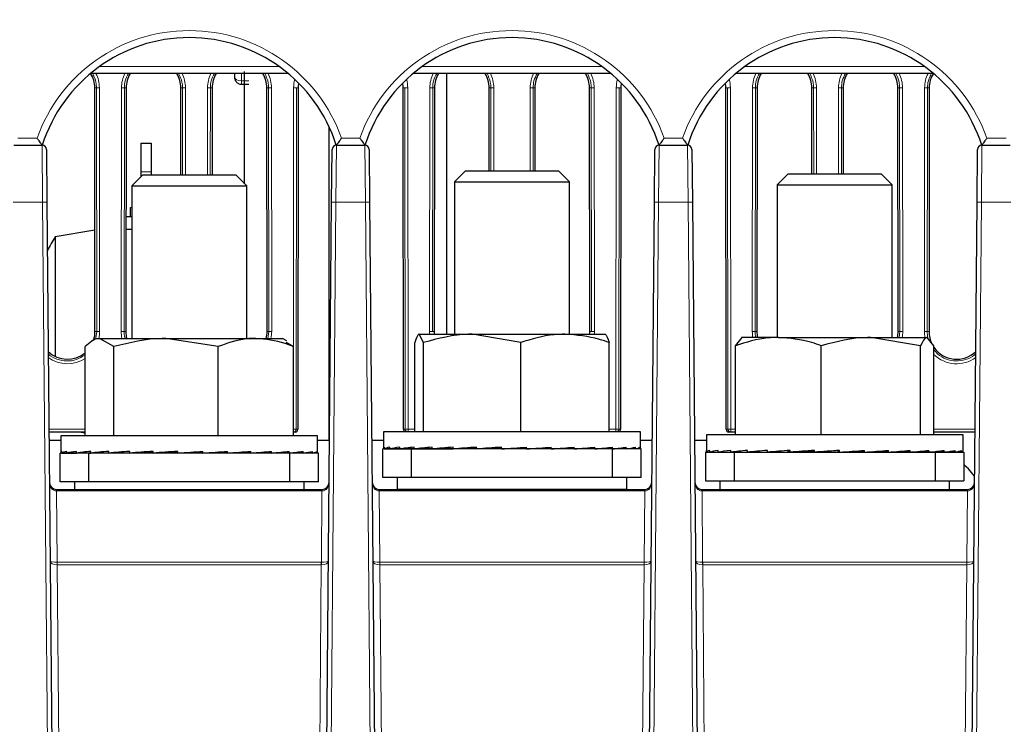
# Paper-space layout 'Blatt3' of a CAD drawing. Header units: millimetres. Extents: x 5 to 418, y 2 to 292.
# Tile 10 of 30: x 209 to 255, y 158 to 191. Entities that reach past the tile are written whole.
import ezdxf

# ---------------------------------------------------------------- set-up
doc = ezdxf.new("R2010")
doc.units = ezdxf.units.MM
doc.layers.add('SLD-0', color=7, linetype='Continuous')
doc.styles.add('SLDTEXTSTYLE0', font='TXT', dxfattribs={"width": 0.605})
doc.dimstyles.new('SLDDIMSTYLE4', dxfattribs={"dimtxt": 3.5, "dimasz": 3.302, "dimexe": 0, "dimexo": 0.0625, "dimgap": 0.875, "dimtad": 1, "dimlfac": 1.5, "dimrnd": 1e-09, "dimzin": 12, "dimdsep": 46, "dimtxsty": 'SLDTEXTSTYLE0', "dimsah": 1, "dimcen": 0.09, "dimadec": 0, "dimazin": 3, "dimtfac": 1, "dimtofl": 0, "dimtmove": 0, "dimatfit": 3, "dimfxl": 1, "dimfrac": 2, "dimtolj": 1, "dimtzin": 12, "dimarcsym": 0})

# ---------------------------------------------------------------- blocks, each defined once
blk = doc.blocks.new('_D_16')
at = {"layer": 'SLD-0', "color": 7}
for p, q in [((149.259, 135.56), (149.259, 267.42)), ((315.259, 135.56), (315.259, 267.42)), ((149.259, 266.42), (315.259, 266.42))]:
    blk.add_line(p, q, dxfattribs=at)
for points in [[(149.259, 266.42), (152.561, 265.912), (152.561, 266.928)], [(315.259, 266.42), (311.957, 266.928), (311.957, 265.912)]]:
    blk.add_solid(points, dxfattribs=at)
at = {"layer": 'SLD-0', "color": 7, "insert": (228.248, 270.931), "char_height": 3.5, "attachment_point": 1, "style": 'SLDTEXTSTYLE0'}
blk.add_mtext('249', dxfattribs=at)

psp = doc.layouts.new('Blatt3')

# ---------------------------------------------------------------- linework, layer by layer
at = {"color": 7, "linetype": 'Continuous', "lineweight": 25}
for p, q in [((221.8544, 188.2268), (212.663, 188.2268)), ((219.3587, 188.2268), (219.3587, 188.0581)), ((236.8544, 188.2268), (227.663, 188.2268)), ((229.2205, 188.2268), (229.2205, 176.1081)), ((251.8544, 188.2268), (242.663, 188.2268)), ((219.692, 187.7247), (220.0253, 187.7247)), ((212.8741, 176.2268), (212.8637, 187.5602)), ((214.3203, 187.5602), (214.3099, 176.2268)), ((216.8674, 183.5151), (216.8637, 187.5602)), ((218.3203, 187.5602), (218.3166, 183.5151)), ((220.8741, 176.2268), (220.8637, 187.5602)), ((222.3203, 187.5602), (222.3058, 171.6935)), ((227.2116, 171.6935), (227.1971, 187.5602)), ((228.6536, 187.5602), (228.6433, 176.2268)), ((231.2006, 183.7081), (231.1971, 187.5602)), ((233.3203, 187.5602), (233.3168, 183.7081)), ((235.8741, 176.2268), (235.8637, 187.5602)), ((237.3203, 187.5602), (237.3058, 171.6935)), ((242.2116, 171.6935), (242.1971, 187.5602)), ((243.6536, 187.5602), (243.6433, 176.2268)), ((246.2007, 183.5602), (246.1971, 187.5602)), ((247.6536, 187.5602), (247.65, 183.5602)), ((250.2074, 176.2268), (250.1971, 187.5602)), ((251.6536, 187.5602), (251.6433, 176.2268)), ((223.7636, 171.1602), (223.7636, 185.7386)), ((215.0253, 184.9935), (215.492, 184.9935)), ((215.0253, 183.6602), (215.0253, 184.9935)), ((215.492, 184.9935), (215.492, 183.6602)), ((209.0966, 184.8935), (210.4208, 184.8935)), ((210.6208, 184.6953), (210.6421, 182.2501)), ((223.8752, 182.2501), (223.8966, 184.6953)), ((224.0966, 184.8935), (225.4208, 184.8935)), ((225.6208, 184.6953), (225.6421, 182.2501)), ((238.8752, 182.2501), (238.8966, 184.6953)), ((239.0966, 184.8935), (240.4208, 184.8935)), ((240.6208, 184.6953), (240.6421, 182.2501)), ((253.8752, 182.2501), (253.8966, 184.6953)), ((254.0966, 184.8935), (255.4208, 184.8935)), ((215.0253, 183.4371), (215.0253, 183.6602)), ((215.492, 183.6602), (215.492, 183.5151)), ((230.1033, 183.7081), (229.592, 183.1968)), ((230.1033, 183.7081), (234.414, 183.7081)), ((234.9253, 183.1968), (234.414, 183.7081)), ((245.1033, 183.5602), (244.592, 183.0488)), ((245.1033, 183.5602), (249.414, 183.5602)), ((249.9253, 183.0488), (249.414, 183.5602)), ((215.1033, 183.5151), (214.592, 183.0038)), ((215.1033, 183.5151), (219.414, 183.5151)), ((219.9253, 183.0038), (219.414, 183.5151)), ((229.592, 183.1968), (229.592, 176.1081)), ((229.592, 183.1968), (234.9253, 183.1968)), ((234.9253, 176.1081), (234.9253, 183.1968)), ((214.592, 183.0038), (214.592, 175.9151)), ((214.592, 183.0038), (219.9253, 183.0038)), ((219.9253, 175.9151), (219.9253, 183.0038)), ((244.592, 183.0488), (244.592, 175.9602)), ((244.592, 183.0488), (249.9253, 183.0488)), ((249.9253, 175.9602), (249.9253, 183.0488)), ((210.6421, 182.2501), (210.978, 143.7619)), ((223.5394, 143.7619), (223.8752, 182.2501)), ((225.6421, 182.2501), (225.978, 143.7619)), ((238.5394, 143.7619), (238.8752, 182.2501)), ((240.6421, 182.2501), (240.978, 143.7619)), ((253.5394, 143.7619), (253.8752, 182.2501)), ((214.5253, 181.5602), (214.5253, 181.9935)), ((214.5253, 181.9935), (214.592, 181.9935)), ((214.592, 181.5602), (214.3148, 181.5602)), ((212.8698, 180.9433), (211.0253, 180.6359)), ((214.592, 180.9692), (214.3143, 180.9692)), ((211.0253, 180.6359), (211.0253, 175.0756)), ((212.9253, 175.9151), (212.7289, 175.8017)), ((212.9253, 175.9151), (213.0826, 175.9151)), ((213.7505, 175.5281), (213.0826, 175.9151)), ((213.0826, 175.9151), (216.1724, 175.9151)), ((218.5944, 175.5281), (216.1724, 175.9151)), ((216.1724, 175.9151), (220.3485, 175.9151)), ((220.3485, 175.9151), (221.592, 175.9151)), ((221.7884, 175.8017), (221.592, 175.9151)), ((228.1409, 175.7211), (227.9394, 176.1081)), ((227.9394, 176.1081), (230.4013, 176.1081)), ((232.6617, 175.7211), (230.4013, 176.1081)), ((230.4013, 176.1081), (234.7206, 176.1081)), ((234.7206, 176.1081), (236.5865, 176.1081)), ((242.6471, 175.5731), (242.9592, 175.9602)), ((244.6407, 175.9602), (242.9254, 175.9602)), ((244.6407, 175.9602), (248.9402, 175.9602)), ((251.246, 175.5731), (248.9402, 175.9602)), ((248.9402, 175.9602), (251.5581, 175.9602)), ((251.8703, 175.5731), (251.5581, 175.9602)), ((212.4147, 171.3818), (212.4147, 175.5281)), ((213.7505, 171.3818), (213.7505, 175.5281)), ((218.5944, 171.3818), (218.5944, 175.5281)), ((221.755, 175.7438), (222.1026, 175.5281)), ((222.1026, 171.3818), (222.1026, 175.5281)), ((227.7379, 171.5748), (227.7379, 175.7211)), ((228.1409, 171.5748), (228.1409, 175.7211)), ((232.6617, 171.5748), (232.6617, 175.7211)), ((236.7795, 171.5748), (236.7795, 175.7211)), ((242.6471, 171.4268), (242.6471, 175.5731)), ((246.6344, 171.4268), (246.6344, 175.5731)), ((251.246, 171.4268), (251.246, 175.5731)), ((251.8703, 171.4268), (251.8703, 175.5731)), ((212.4147, 171.5602), (210.7354, 171.5602)), ((211.292, 171.3818), (211.292, 170.6183)), ((221.5131, 171.3818), (211.292, 171.3818)), ((212.2253, 171.5602), (212.4147, 171.5286)), ((223.2253, 171.3818), (221.5131, 171.3818)), ((222.1721, 171.5602), (222.1026, 171.5602)), ((223.2253, 170.6183), (223.2253, 171.3818)), ((226.292, 171.5748), (226.292, 170.8086)), ((235.6485, 171.5748), (226.292, 171.5748)), ((238.2253, 171.5748), (235.6485, 171.5748)), ((238.2253, 170.8086), (238.2253, 171.5748)), ((241.292, 171.4268), (241.292, 170.6912)), ((243.6539, 171.4268), (241.292, 171.4268)), ((242.4255, 171.5602), (242.3452, 171.5602)), ((242.6471, 171.5602), (242.4255, 171.5602)), ((253.2253, 171.4268), (243.6539, 171.4268)), ((253.782, 171.5602), (251.8703, 171.5602)), ((253.2253, 170.6912), (253.2253, 171.4268)), ((211.292, 171.1602), (210.7389, 171.1602)), ((223.7785, 171.1602), (223.2253, 171.1602)), ((226.292, 171.1602), (225.7389, 171.1602)), ((226.2587, 169.4414), (226.2587, 170.7748)), ((227.592, 170.7748), (226.2587, 170.7748)), ((226.3125, 170.7748), (226.3303, 170.7749)), ((226.3303, 170.7748), (226.3303, 170.8548)), ((226.3303, 170.7748), (226.5759, 170.7764)), ((226.5233, 170.7748), (226.5759, 170.7751)), ((226.5759, 170.7748), (226.5759, 170.8548)), ((226.5759, 170.7748), (227.0399, 170.778)), ((226.9544, 170.7748), (227.0399, 170.7754)), ((227.0399, 170.7748), (227.0399, 170.8548)), ((227.0399, 170.7748), (227.7044, 170.7799)), ((227.5587, 170.7782), (227.5587, 170.7748)), ((227.5894, 170.7748), (227.7044, 170.7758)), ((227.592, 169.4414), (227.592, 170.7748)), ((236.9253, 170.7748), (227.592, 170.7748)), ((227.6253, 170.7751), (227.6253, 170.7748)), ((227.7044, 170.7748), (227.7044, 170.8548)), ((227.7044, 170.7748), (228.5439, 170.7821)), ((228.068, 170.778), (228.068, 170.7748)), ((228.5439, 170.7748), (228.5439, 170.8548)), ((228.5439, 170.7748), (229.5262, 170.7854)), ((229.5262, 170.7748), (229.5262, 170.8548)), ((229.5262, 170.7748), (230.3396, 170.7867)), ((230.6136, 170.7748), (230.6136, 170.8548)), ((230.6136, 170.7748), (231.1032, 170.7867)), ((231.7641, 170.7748), (231.7641, 170.8548)), ((232.7327, 170.7867), (232.7327, 170.841)), ((232.9336, 170.7748), (232.7327, 170.7867)), ((232.9336, 170.7748), (232.9336, 170.8548)), ((233.5359, 170.7867), (233.5359, 170.8165)), ((234.0772, 170.7748), (233.5359, 170.7867)), ((234.0772, 170.7748), (234.0772, 170.8548)), ((234.29, 170.7867), (234.29, 170.7901)), ((235.1509, 170.7748), (234.29, 170.7867)), ((235.1509, 170.7748), (235.1509, 170.8548)), ((236.1135, 170.7748), (235.2635, 170.7836)), ((236.1135, 170.7748), (236.1135, 170.8548)), ((236.9279, 170.7748), (236.1844, 170.7811)), ((236.4493, 170.7748), (236.4493, 170.7789)), ((236.813, 170.7748), (236.4493, 170.778)), ((236.813, 170.7748), (236.813, 170.7758)), ((236.9253, 169.4414), (236.9253, 170.7748)), ((238.2587, 170.7748), (236.9253, 170.7748)), ((236.9279, 170.7748), (236.9279, 170.8548)), ((237.4775, 170.7748), (236.9637, 170.7787)), ((237.5629, 170.7748), (236.9686, 170.7793)), ((237.292, 170.7748), (237.292, 170.7762)), ((237.4775, 170.7748), (237.4775, 170.7754)), ((237.5629, 170.7748), (237.5629, 170.8548)), ((237.9415, 170.7748), (237.5799, 170.7773)), ((237.9941, 170.7748), (237.5821, 170.7776)), ((237.9415, 170.7748), (237.9415, 170.7751)), ((237.9941, 170.7748), (237.9941, 170.8548)), ((238.187, 170.7748), (237.9992, 170.776)), ((238.2048, 170.7748), (237.9996, 170.7762)), ((238.187, 170.7748), (238.187, 170.7749)), ((238.2048, 170.7748), (238.2048, 170.8548)), ((238.7785, 171.1602), (238.2253, 171.1602)), ((238.2587, 169.4414), (238.2587, 170.7748)), ((241.292, 171.1602), (240.7389, 171.1602)), ((211.2587, 169.2484), (211.2587, 170.5818)), ((212.592, 170.5818), (211.2587, 170.5818)), ((211.316, 170.5818), (211.3259, 170.5818)), ((211.3259, 170.5818), (211.3259, 170.6618)), ((211.3259, 170.5818), (211.5637, 170.5834)), ((211.5345, 170.5818), (211.5637, 170.582)), ((211.5637, 170.5818), (211.5637, 170.6618)), ((211.5637, 170.5818), (212.0204, 170.585)), ((211.973, 170.5818), (212.0204, 170.5821)), ((212.0204, 170.5818), (212.0204, 170.6618)), ((212.0204, 170.5818), (212.6784, 170.5868)), ((212.592, 169.2484), (212.592, 170.5818)), ((221.9253, 170.5818), (212.592, 170.5818)), ((212.6147, 170.5818), (212.6784, 170.5823)), ((212.6784, 170.5818), (212.6784, 170.6618)), ((212.6784, 170.5818), (213.5125, 170.5891)), ((213.068, 170.5852), (213.068, 170.5818)), ((213.5125, 170.5818), (213.5125, 170.6618)), ((213.5125, 170.5818), (214.4904, 170.5922)), ((214.4904, 170.5818), (214.4904, 170.6618)), ((214.4904, 170.5818), (215.3144, 170.5937)), ((215.5748, 170.5818), (215.5748, 170.6618)), ((215.5748, 170.5818), (216.076, 170.5937)), ((216.7239, 170.5818), (216.7239, 170.6618)), ((217.7046, 170.5937), (217.7046, 170.6488)), ((217.8935, 170.5818), (217.7046, 170.5937)), ((217.8935, 170.5818), (217.8935, 170.6618)), ((218.5089, 170.5937), (218.5089, 170.6244)), ((219.0388, 170.5818), (218.5089, 170.5937)), ((219.0388, 170.5818), (219.0388, 170.6618)), ((219.2652, 170.5937), (219.2652, 170.5981)), ((220.1156, 170.5818), (219.2652, 170.5937)), ((220.1156, 170.5818), (220.1156, 170.6618)), ((221.0826, 170.5818), (220.2298, 170.5907)), ((221.0826, 170.5818), (221.0826, 170.6618)), ((221.9027, 170.5818), (221.1547, 170.5882)), ((221.4493, 170.5818), (221.4493, 170.5857)), ((221.8389, 170.5818), (221.4493, 170.5852)), ((221.8389, 170.5818), (221.8389, 170.5823)), ((221.9027, 170.5818), (221.9027, 170.6618)), ((221.9253, 169.2484), (221.9253, 170.5818)), ((223.2587, 170.5818), (221.9253, 170.5818)), ((222.4969, 170.5818), (221.9415, 170.586)), ((222.5443, 170.5818), (221.9443, 170.5863)), ((222.4969, 170.5818), (222.4969, 170.5821)), ((222.5443, 170.5818), (222.5443, 170.6618)), ((222.9536, 170.5818), (222.5629, 170.5845)), ((222.9828, 170.5818), (222.5641, 170.5847)), ((222.9536, 170.5818), (222.9536, 170.582)), ((222.9828, 170.5818), (222.9828, 170.6618)), ((223.1915, 170.5818), (222.9885, 170.5831)), ((223.2013, 170.5818), (222.9887, 170.5832)), ((223.1915, 170.5818), (223.1915, 170.5818)), ((223.2013, 170.5818), (223.2013, 170.6618)), ((223.2587, 169.2484), (223.2587, 170.5818)), ((241.2587, 170.6268), (241.2587, 169.2935)), ((241.2587, 170.6268), (242.592, 170.6268)), ((241.2964, 170.6268), (241.2964, 170.7068)), ((241.2964, 170.6268), (241.4558, 170.6279)), ((241.3662, 170.6268), (241.4558, 170.6274)), ((241.4558, 170.6268), (241.4558, 170.7068)), ((241.4558, 170.6268), (241.8382, 170.6295)), ((241.6623, 170.6268), (241.8382, 170.6281)), ((241.8382, 170.6268), (241.8382, 170.7068)), ((241.8382, 170.6268), (242.4289, 170.6312)), ((242.1736, 170.6268), (242.4289, 170.6288)), ((242.4289, 170.6268), (242.4289, 170.7068)), ((242.4289, 170.6268), (243.2053, 170.6333)), ((242.592, 170.6268), (242.592, 169.2935)), ((242.592, 170.6268), (251.9253, 170.6268)), ((242.8802, 170.6268), (243.068, 170.6286)), ((243.068, 170.6321), (243.068, 170.6268)), ((243.2053, 170.6268), (243.2053, 170.7068)), ((243.2053, 170.6268), (244.1373, 170.636)), ((244.1373, 170.6268), (244.1373, 170.7068)), ((244.1373, 170.6268), (245.0664, 170.6387)), ((245.1894, 170.6268), (245.1894, 170.7068)), ((245.1894, 170.6268), (245.8053, 170.6387)), ((246.3209, 170.6268), (246.3209, 170.7068)), ((246.3209, 170.6268), (246.6, 170.6387)), ((247.4201, 170.6949), (247.4885, 170.7068)), ((247.4201, 170.6387), (247.4201, 170.6949)), ((247.4885, 170.6268), (247.4201, 170.6387)), ((247.4885, 170.6268), (247.4885, 170.7068)), ((248.2339, 170.6387), (248.2339, 170.6781)), ((248.6473, 170.6268), (248.2339, 170.6387)), ((248.6473, 170.6268), (248.6473, 170.7068)), ((249.0103, 170.6387), (249.0103, 170.6525)), ((249.7527, 170.6268), (249.0103, 170.6387)), ((249.7527, 170.6268), (249.7527, 170.7068)), ((250.7622, 170.6268), (249.8854, 170.6369)), ((250.7622, 170.6268), (250.7622, 170.7068)), ((251.6371, 170.6268), (250.8474, 170.6341)), ((251.4493, 170.6268), (251.4493, 170.6286)), ((251.6371, 170.6268), (251.6371, 170.7068)), ((252.0884, 170.6268), (251.6714, 170.6303)), ((252.3438, 170.6268), (251.6882, 170.632)), ((251.9253, 170.6268), (251.9253, 169.2935)), ((251.9253, 170.6268), (253.2587, 170.6268)), ((252.0884, 170.6268), (252.0884, 170.6288)), ((252.3438, 170.6268), (252.3438, 170.7068)), ((252.6791, 170.6268), (252.3617, 170.6292)), ((252.855, 170.6268), (252.3702, 170.6303)), ((252.6791, 170.6268), (252.6791, 170.6281)), ((252.855, 170.6268), (252.855, 170.7068)), ((253.0615, 170.6268), (252.862, 170.6282)), ((253.1512, 170.6268), (252.8649, 170.6288)), ((253.0615, 170.6268), (253.0615, 170.6274)), ((253.1512, 170.6268), (253.1512, 170.7068)), ((253.2209, 170.6268), (253.1523, 170.6273)), ((253.2209, 170.6268), (253.2209, 170.6755)), ((253.2587, 170.6268), (253.2587, 169.2935)), ((227.592, 169.4414), (226.2587, 169.4414)), ((226.9253, 169.4414), (226.9253, 168.9081)), ((236.9253, 169.4414), (227.592, 169.4414)), ((238.2587, 169.4414), (236.9253, 169.4414)), ((237.592, 168.9081), (237.592, 169.4414)), ((211.0891, 168.8935), (211.0908, 168.8935)), ((211.0908, 168.8935), (223.4266, 168.8935)), ((212.592, 169.2484), (211.2587, 169.2484)), ((211.9253, 169.2484), (211.9253, 168.8935)), ((221.9253, 169.2484), (212.592, 169.2484)), ((223.2587, 169.2484), (221.9253, 169.2484)), ((222.592, 168.8935), (222.592, 169.2484)), ((223.4266, 168.8221), (223.4266, 168.8935)), ((223.4266, 168.8935), (223.4282, 168.8935)), ((226.0891, 168.8935), (226.0908, 168.8935)), ((226.0908, 168.8935), (238.4266, 168.8935)), ((226.9253, 168.9081), (226.9399, 168.8935)), ((226.9253, 168.9081), (237.592, 168.9081)), ((237.5774, 168.8935), (237.592, 168.9081)), ((238.4266, 168.8221), (238.4266, 168.8935)), ((238.4266, 168.8935), (238.4282, 168.8935)), ((241.0891, 168.8935), (241.0908, 168.8935)), ((241.0908, 168.8935), (253.4266, 168.8935)), ((241.2587, 169.2935), (242.592, 169.2935)), ((241.9253, 169.2935), (241.9253, 168.8935)), ((242.592, 169.2935), (251.9253, 169.2935)), ((251.9253, 169.2935), (253.2587, 169.2935)), ((252.592, 168.8935), (252.592, 169.2935)), ((253.4266, 168.8221), (253.4266, 168.8935)), ((253.4266, 168.8935), (253.4282, 168.8935))]:
    psp.add_line(p, q, dxfattribs=at)
at = {"color": 7, "linetype": 'Continuous', "lineweight": 18}
for p, q in [((213.0863, 188.5544), (221.431, 188.5544)), ((219.692, 187.8839), (219.692, 188.2268)), ((228.0863, 188.5544), (236.431, 188.5544)), ((243.0863, 188.5544), (251.431, 188.5544)), ((220.0253, 187.8839), (219.692, 187.8839)), ((219.692, 187.8839), (219.692, 187.7247)), ((212.8637, 187.5602), (212.9445, 187.5602)), ((212.9548, 176.2268), (212.9445, 187.5602)), ((213.0776, 187.5625), (213.088, 176.2292)), ((214.096, 176.2292), (214.1064, 187.5625)), ((214.2396, 187.5602), (214.2292, 176.2268)), ((214.3203, 187.5602), (214.2396, 187.5602)), ((216.8637, 187.5602), (216.9445, 187.5602)), ((216.9482, 183.5151), (216.9445, 187.5602)), ((217.0776, 187.5625), (217.0813, 183.5151)), ((218.1027, 183.5151), (218.1064, 187.5625)), ((218.2396, 187.5602), (218.2359, 183.5151)), ((218.3203, 187.5602), (218.2396, 187.5602)), ((220.8637, 187.5602), (220.9445, 187.5602)), ((220.9548, 176.2268), (220.9445, 187.5602)), ((221.0776, 187.5625), (221.088, 176.2292)), ((222.0954, 175.5326), (222.1064, 187.5625)), ((222.2396, 187.5602), (222.2251, 171.6935)), ((222.3203, 187.5602), (222.2396, 187.5602)), ((227.1971, 187.5602), (227.2778, 187.5602)), ((227.2923, 171.6935), (227.2778, 187.5602)), ((227.4109, 187.5625), (227.4255, 171.6958)), ((228.4294, 176.2292), (228.4397, 187.5625)), ((228.5729, 187.5602), (228.5625, 176.2268)), ((228.6536, 187.5602), (228.5729, 187.5602)), ((231.1971, 187.5602), (231.2778, 187.5602)), ((231.2813, 183.7081), (231.2778, 187.5602)), ((231.4109, 187.5625), (231.4145, 183.7081)), ((233.1029, 183.7081), (233.1064, 187.5625)), ((233.2396, 187.5602), (233.236, 183.7081)), ((233.3203, 187.5602), (233.2396, 187.5602)), ((235.8637, 187.5602), (235.9445, 187.5602)), ((235.9548, 176.2268), (235.9445, 187.5602)), ((236.0776, 187.5625), (236.088, 176.2292)), ((237.0919, 171.6958), (237.1064, 187.5625)), ((237.2396, 187.5602), (237.2251, 171.6935)), ((237.3203, 187.5602), (237.2396, 187.5602)), ((242.1971, 187.5602), (242.2778, 187.5602)), ((242.2923, 171.6935), (242.2778, 187.5602)), ((242.4109, 187.5625), (242.4255, 171.6958)), ((243.4294, 176.2292), (243.4397, 187.5625)), ((243.5729, 187.5602), (243.5625, 176.2268)), ((243.6536, 187.5602), (243.5729, 187.5602)), ((246.1971, 187.5602), (246.2778, 187.5602)), ((246.2815, 183.5602), (246.2778, 187.5602)), ((246.4109, 187.5625), (246.4146, 183.5602)), ((247.4361, 183.5602), (247.4397, 187.5625)), ((247.5729, 187.5602), (247.5692, 183.5602)), ((247.6536, 187.5602), (247.5729, 187.5602)), ((250.1971, 187.5602), (250.2778, 187.5602)), ((250.2882, 176.2268), (250.2778, 187.5602)), ((250.4109, 187.5625), (250.4213, 176.2292)), ((251.4294, 176.2292), (251.4397, 187.5625)), ((251.5729, 187.5602), (251.5625, 176.2268)), ((251.6536, 187.5602), (251.5729, 187.5602)), ((209.2822, 185.221), (210.1856, 185.221)), ((224.3317, 185.221), (225.1856, 185.221)), ((239.3317, 185.221), (240.1856, 185.221)), ((254.3317, 185.221), (255.2351, 185.221)), ((210.4421, 182.2501), (210.4208, 184.8935)), ((224.0966, 184.8935), (224.0752, 182.2501)), ((225.4421, 182.2501), (225.4208, 184.8935)), ((239.0966, 184.8935), (239.0752, 182.2501)), ((240.4421, 182.2501), (240.4208, 184.8935)), ((254.0966, 184.8935), (254.0752, 182.2501)), ((215.492, 183.6602), (215.0253, 183.6602)), ((210.4421, 182.2501), (209.0752, 182.2501)), ((210.778, 143.7619), (210.4421, 182.2501)), ((224.0752, 182.2501), (223.7394, 143.7619)), ((225.4421, 182.2501), (224.0752, 182.2501)), ((225.778, 143.7619), (225.4421, 182.2501)), ((239.0752, 182.2501), (238.7394, 143.7619)), ((240.4421, 182.2501), (239.0752, 182.2501)), ((240.778, 143.7619), (240.4421, 182.2501)), ((254.0752, 182.2501), (253.7394, 143.7619)), ((255.4421, 182.2501), (254.0752, 182.2501)), ((212.8741, 176.2268), (212.9548, 176.2268)), ((212.9187, 175.9344), (212.9548, 176.2268)), ((214.3099, 176.2268), (214.2292, 176.2268)), ((220.8741, 176.2268), (220.9548, 176.2268)), ((220.9163, 175.9151), (220.9548, 176.2268)), ((228.6433, 176.2268), (228.5625, 176.2268)), ((235.8741, 176.2268), (235.9548, 176.2268)), ((243.6433, 176.2268), (243.5625, 176.2268)), ((250.2074, 176.2268), (250.2882, 176.2268)), ((250.2552, 175.9602), (250.2882, 176.2268)), ((251.6433, 176.2268), (251.5625, 176.2268)), ((210.7342, 171.6958), (212.4147, 171.6958)), ((222.2251, 171.6935), (222.3058, 171.6935)), ((227.2116, 171.6935), (227.2923, 171.6935)), ((227.4255, 171.6958), (227.4255, 171.5748)), ((227.4255, 171.6958), (227.7379, 171.6958)), ((236.7795, 171.6958), (237.0919, 171.6958)), ((237.0919, 171.6958), (237.0919, 171.5748)), ((237.2251, 171.6935), (237.3058, 171.6935)), ((242.2116, 171.6935), (242.2923, 171.6935)), ((242.4255, 171.5602), (242.4255, 171.6958)), ((242.4255, 171.6958), (242.6471, 171.6958)), ((251.8703, 171.6958), (253.7831, 171.6958)), ((211.0908, 168.8221), (211.0908, 168.8935)), ((226.0908, 168.8221), (226.0908, 168.8935)), ((241.0908, 168.8221), (241.0908, 168.8935)), ((211.0908, 168.8221), (211.1197, 165.5095)), ((223.4266, 168.8221), (211.0908, 168.8221)), ((223.3977, 165.5095), (223.4266, 168.8221)), ((226.0908, 168.8221), (226.1197, 165.5095)), ((238.4266, 168.8221), (226.0908, 168.8221)), ((238.3977, 165.5095), (238.4266, 168.8221)), ((241.0908, 168.8221), (241.1197, 165.5095)), ((253.4266, 168.8221), (241.0908, 168.8221)), ((253.3977, 165.5095), (253.4266, 168.8221)), ((211.1226, 165.5096), (211.1226, 165.3827)), ((211.1226, 165.5096), (223.3947, 165.5096)), ((211.1226, 165.3827), (211.2927, 145.8906)), ((223.3947, 165.3827), (211.1226, 165.3827)), ((223.2246, 145.8906), (223.3947, 165.3827)), ((223.3947, 165.5096), (223.3947, 165.3827)), ((226.1226, 165.5096), (226.1226, 165.3827)), ((226.1226, 165.5096), (238.3947, 165.5096)), ((226.1226, 165.3827), (226.2898, 146.2268)), ((238.3947, 165.3827), (226.1226, 165.3827)), ((238.2275, 146.2268), (238.3947, 165.3827)), ((238.3947, 165.5096), (238.3947, 165.3827)), ((241.1226, 165.5096), (241.1226, 165.3827)), ((241.1226, 165.5096), (253.3947, 165.5096)), ((241.1226, 165.3827), (241.2927, 145.8906)), ((253.3947, 165.3827), (241.1226, 165.3827)), ((253.2246, 145.8906), (253.3947, 165.3827)), ((253.3947, 165.5096), (253.3947, 165.3827))]:
    psp.add_line(p, q, dxfattribs=at)
at = {"color": 7, "linetype": 'Continuous', "lineweight": 18, "flags": 128}
psp.add_lwpolyline([(219.3587, 188.0581), (219.3841, 187.9914), (219.4563, 187.9349), (219.5645, 187.8972), (219.692, 187.8839)], dxfattribs=at)
at = {"color": 7, "linetype": 'Continuous', "lineweight": 25, "flags": 128}
psp.add_lwpolyline([(253.764, 169.5072), (253.4776, 169.8458), (253.2587, 170.0418)], dxfattribs=at)
at = {"color": 7, "linetype": 'Continuous', "lineweight": 18}
for centre, radius, start, end in [((217.2587, 182.7182), 7.5028, 19.48622, 160.51378), ((232.2587, 182.7182), 7.5028, 19.48622, 160.51378), ((247.2587, 182.7182), 7.5028, 19.48622, 160.51378), ((211.592, 187.5611), 1.4856, 0.05241, 26.62195), ((215.592, 187.5611), 1.4856, 153.37805, 179.94759), ((215.592, 187.5611), 1.4856, 0.05241, 26.62195), ((219.592, 187.5611), 1.4856, 153.37805, 179.94759), ((219.592, 187.5611), 1.4856, 0.05241, 26.62195), ((229.9253, 187.5611), 1.4856, 153.37805, 179.94759), ((229.9253, 187.5611), 1.4856, 0.05241, 26.62195), ((234.592, 187.5611), 1.4856, 153.37805, 179.94759), ((234.592, 187.5611), 1.4856, 0.05241, 26.62195), ((244.9253, 187.5611), 1.4856, 153.37805, 179.94759), ((244.9253, 187.5611), 1.4856, 0.05241, 26.62195), ((248.9253, 187.5611), 1.4856, 153.37805, 179.94759), ((248.9253, 187.5611), 1.4856, 0.05241, 26.62195), ((252.9253, 187.5611), 1.4856, 153.37805, 179.94759), ((223.592, 187.5611), 1.4856, 164.56697, 179.94759), ((225.9253, 187.5611), 1.4856, 0.05241, 15.43303), ((238.592, 187.5611), 1.4856, 164.56697, 179.94759), ((240.9253, 187.5611), 1.4856, 0.05241, 15.43303), ((213.0486, 185.4127), 2.15, 89.22651, 92.77593), ((214.1354, 185.4127), 2.15, 87.22407, 90.77349), ((217.0486, 185.4127), 2.15, 89.22651, 92.77593), ((218.1354, 185.4127), 2.15, 87.22407, 90.77349), ((221.0486, 185.4127), 2.15, 89.22651, 92.77593), ((222.1354, 185.4127), 2.15, 87.22407, 90.77349), ((227.3819, 185.4127), 2.15, 89.22651, 92.77593), ((228.4688, 185.4127), 2.15, 87.22407, 90.77349), ((231.3819, 185.4127), 2.15, 89.22651, 92.77593), ((233.1354, 185.4127), 2.15, 87.22407, 90.77349), ((236.0486, 185.4127), 2.15, 89.22651, 92.77593), ((237.1354, 185.4127), 2.15, 87.22407, 90.77349), ((242.3819, 185.4127), 2.15, 89.22651, 92.77593), ((243.4688, 185.4127), 2.15, 87.22407, 90.77349), ((246.3819, 185.4127), 2.15, 89.22651, 92.77593), ((247.4688, 185.4127), 2.15, 87.22407, 90.77349), ((250.3819, 185.4127), 2.15, 89.22651, 92.77593), ((251.4688, 185.4127), 2.15, 87.22407, 90.77349), ((210.5421, 176.5202), 5.7308, 89.0002, 90.9998), ((223.9752, 176.5202), 5.7308, 89.0002, 90.9998), ((225.5421, 176.5202), 5.7308, 89.0002, 90.9998), ((238.9752, 176.5202), 5.7308, 89.0002, 90.9998), ((240.5421, 176.5202), 5.7308, 89.0002, 90.9998), ((253.9752, 176.5202), 5.7308, 89.0002, 90.9998), ((213.059, 174.0793), 2.15, 89.22651, 92.77593), ((211.592, 176.2278), 1.496, 347.93517, 0.05241), ((214.1251, 174.0793), 2.15, 87.22407, 90.77349), ((215.592, 176.2278), 1.496, 179.94759, 192.06483), ((221.059, 174.0793), 2.15, 89.22651, 92.77593), ((219.592, 176.2278), 1.496, 347.93517, 0.05241), ((228.4584, 174.0793), 2.15, 87.22407, 90.77349), ((229.9253, 176.2278), 1.496, 179.94759, 184.58906), ((236.059, 174.0793), 2.15, 89.22651, 92.77593), ((234.592, 176.2278), 1.496, 355.41094, 0.05241), ((243.4584, 174.0793), 2.15, 87.22407, 90.77349), ((244.9253, 176.2278), 1.496, 179.94759, 190.30558), ((250.3923, 174.0793), 2.15, 89.22651, 92.77593), ((248.9253, 176.2278), 1.496, 349.69442, 0.05241), ((251.4584, 174.0793), 2.15, 87.22407, 90.77349), ((252.9253, 176.2278), 1.496, 179.94759, 190.30558), ((211.592, 176.2278), 1.496, 233.64325, 303.36428), ((252.9253, 176.2278), 1.496, 225.14977, 306.35675), ((222.1254, 169.6596), 2.0364, 87.19632, 90.64212), ((222.0918, 171.6934), 0.1333, 274.66051, 0.03709), ((227.3964, 169.546), 2.15, 89.22651, 92.77593), ((227.4257, 171.6935), 0.1333, 179.98136, 242.8831), ((237.1209, 169.546), 2.15, 87.22407, 90.77349), ((237.0917, 171.6935), 0.1333, 297.1169, 0.01864), ((242.3964, 169.546), 2.15, 89.22651, 92.77593), ((242.4255, 171.6934), 0.1332, 179.96074, 269.96069), ((226.2703, 168.833), 2.8427, 178.78001, 180.21999), ((241.2703, 168.833), 2.8427, 178.78001, 180.21999), ((256.2703, 168.833), 2.8427, 178.78001, 180.21999), ((182.6964, 165.1981), 28.425, 0.3722, 0.6278), ((251.821, 165.1981), 28.425, 179.3722, 179.6278), ((197.6964, 165.1981), 28.425, 0.3722, 0.6278), ((266.821, 165.1981), 28.425, 179.3722, 179.6278), ((212.6964, 165.1981), 28.425, 0.3722, 0.6278), ((281.821, 165.1981), 28.425, 179.3722, 179.6278)]:
    psp.add_arc(centre, radius, start, end, dxfattribs=at)
at = {"color": 7, "linetype": 'Continuous', "lineweight": 25}
for centre, radius, start, end in [((217.2587, 182.7241), 7.1694, 17.61359, 162.38641), ((232.2587, 182.7241), 7.1694, 17.61359, 162.38641), ((247.2587, 182.7241), 7.1694, 17.61359, 162.38641), ((211.592, 187.559), 1.2717, 0.05241, 32.00628), ((215.592, 187.559), 1.2717, 148.32248, 179.94759), ((215.592, 187.559), 1.2717, 0.05241, 31.67752), ((219.592, 187.559), 1.2717, 148.32248, 179.94759), ((219.592, 187.559), 1.2717, 0.05241, 31.67752), ((229.9253, 187.559), 1.2717, 148.32248, 179.94759), ((229.9253, 187.559), 1.2717, 0.05241, 31.67752), ((234.592, 187.559), 1.2717, 148.32248, 179.94759), ((234.592, 187.559), 1.2717, 0.05241, 31.67752), ((244.9253, 187.559), 1.2717, 148.32248, 179.94759), ((244.9253, 187.559), 1.2717, 0.05241, 31.67752), ((248.9253, 187.559), 1.2717, 148.32248, 179.94759), ((248.9253, 187.559), 1.2717, 0.05241, 31.67752), ((252.9253, 187.559), 1.2717, 147.99372, 179.94759), ((223.592, 187.559), 1.2717, 169.90718, 179.94759), ((225.9253, 187.559), 1.2717, 0.05241, 10.09282), ((238.592, 187.559), 1.2717, 169.90718, 179.94759), ((240.9253, 187.559), 1.2717, 0.05241, 10.09282), ((210.7578, 184.8384), 0.3333, 162.15703, 167.94147), ((223.7596, 184.8384), 0.3333, 12.0958, 18.09537), ((225.7578, 184.8384), 0.3333, 162.15703, 167.94147), ((238.7596, 184.8384), 0.3333, 12.0958, 18.09537), ((240.7578, 184.8384), 0.3333, 162.15703, 167.94147), ((253.7596, 184.8384), 0.3333, 12.0958, 18.09537), ((210.4208, 184.6935), 0.2, 0.5, 90), ((224.0966, 184.6935), 0.2, 90, 179.5), ((225.4208, 184.6935), 0.2, 0.5, 90), ((239.0966, 184.6935), 0.2, 90, 179.5), ((240.4208, 184.6935), 0.2, 0.5, 90), ((254.0966, 184.6935), 0.2, 90, 179.5), ((216.7941, 176.9692), 6.8354, 147.55961, 153.7831), ((211.592, 176.2257), 1.2821, 343.13408, 0.05241), ((215.592, 176.2257), 1.2821, 179.94759, 194.01782), ((219.592, 176.2257), 1.2821, 345.98218, 0.05241), ((229.9253, 176.2257), 1.2821, 179.94759, 185.26101), ((234.592, 176.2257), 1.2821, 354.73899, 0.05241), ((244.9253, 176.2257), 1.2821, 179.94759, 191.95122), ((248.9253, 176.2257), 1.2821, 348.04878, 0.05241), ((252.9253, 176.2257), 1.2821, 179.94759, 205.9792), ((211.592, 176.2257), 1.2821, 226.08413, 309.9189), ((252.9253, 176.2257), 1.2821, 214.6234, 313.91587), ((211.0891, 169.2268), 0.3333, 180.5, 270), ((208.247, 168.833), 2.8427, 359.78001, 1.21999), ((223.4282, 169.2268), 0.3333, 270, 359.5), ((226.0891, 169.2268), 0.3333, 180.5, 270), ((223.247, 168.833), 2.8427, 359.78001, 1.21999), ((238.4282, 169.2268), 0.3333, 270, 359.5), ((241.0891, 169.2268), 0.3333, 180.5, 270), ((238.247, 168.833), 2.8427, 359.78001, 1.21999), ((253.4282, 169.2268), 0.3333, 270, 359.5)]:
    psp.add_arc(centre, radius, start, end, dxfattribs=at)
for centre, major_axis, ratio, start_param, end_param in [((222.1723, 171.6935), (0.1278, 0.0387), 0.9983532, 4.4181884, 5.9889848), ((227.3451, 171.6935), (0.1278, -0.0387), 0.9983532, 3.4357932, 4.5342059), ((237.1723, 171.6935), (0.1278, 0.0387), 0.9983532, 4.8905721, 5.9889848), ((242.3451, 171.6935), (0.1278, -0.0387), 0.9983532, 3.4357932, 5.0065895), ((232.2587, 170.8148), (5.9667, 0.0062), 0.0683873, 3.0281599, 3.1415213), ((232.2587, 170.8148), (5.9667, 0.0861), 0.0668569, 2.8309173, 3.0272669), ((232.2587, 170.8148), (5.9667, 0.1625), 0.0627379, 2.6338234, 2.8301729), ((232.2587, 170.8148), (5.9667, 0.2326), 0.0561999, 2.4369919, 2.6333415), ((232.2587, 170.8148), (5.9667, 0.2936), 0.047508, 2.2404956, 2.4368451), ((232.2587, 170.8148), (5.9667, 0.3432), 0.0370081, 2.0443549, 2.2407045), ((232.2587, 170.8148), (5.9667, 0.3796), 0.0251096, 1.8485366, 2.0448861), ((232.2587, 170.8148), (4.1907, 0.2666), 0.0251096, 1.9726215, 2.0448861), ((232.2587, 170.8148), (5.9667, 0.4015), 0.0122675, 1.6529591, 1.8493086), ((232.2587, 170.8148), (4.1907, 0.282), 0.0122675, 1.6882695, 1.8493086), ((232.2587, 170.8148), (5.9667, 0.408), 0.0010338, 4.6293301, 4.8256796), ((232.2587, 170.8148), (5.9667, 0.3991), 0.0142965, 4.8247941, 5.0211437), ((232.2587, 170.8148), (5.9667, 0.3749), 0.0270237, 5.020402, 5.2167515), ((232.2587, 170.8148), (5.9667, 0.3363), 0.0387347, 5.216266, 5.4126155), ((232.2587, 170.8148), (5.9667, 0.2848), 0.0489803, 5.4124608, 5.6088103), ((232.2587, 170.8148), (5.9667, 0.2223), 0.0573597, 5.6090117, 5.8053612), ((232.2587, 170.8148), (5.9667, 0.151), 0.0635386, 5.8058897, 6.0022392), ((232.2587, 170.8148), (5.9667, 0.0739), 0.0672657, 6.0030149, 6.1993644), ((232.2587, 170.8148), (5.9667, -0.0062), 0.0683873, 6.2002685, 6.2832567), ((217.2587, 170.6218), (5.9667, 0.0035), 0.0683928, 3.0349526, 3.1415531), ((217.2587, 170.6218), (5.9667, 0.0834), 0.0669533, 2.8377073, 3.0340569), ((217.2587, 170.6218), (5.9667, 0.16), 0.0629212, 2.6406062, 2.8369557), ((217.2587, 170.6218), (5.9667, 0.2303), 0.0564626, 2.4437642, 2.6401137), ((217.2587, 170.6218), (5.9667, -0.2246), 0.0571061, 3.8022779, 3.8225399), ((217.2587, 170.6218), (5.9667, 0.2917), 0.0478395, 2.2472557, 2.4436052), ((217.2587, 170.6218), (5.9667, 0.3417), 0.0373954, 2.051103, 2.2474526), ((217.2587, 170.6218), (5.9667, 0.3786), 0.0255377, 1.8552747, 2.0516242), ((217.2587, 170.6218), (4.1907, 0.2659), 0.0255377, 1.9826714, 2.0516242), ((217.2587, 170.6218), (5.9667, 0.401), 0.0127202, 1.6596906, 1.8560402), ((217.2587, 170.6218), (4.1907, 0.2816), 0.0127202, 1.6979037, 1.8560402), ((217.2587, 170.6218), (5.9667, 0.4081), 0.0005736, 4.6226006, 4.8189502), ((217.2587, 170.6218), (5.9667, 0.3996), 0.0138459, 4.818062, 5.0144116), ((217.2587, 170.6218), (5.9667, 0.376), 0.0265997, 5.0136629, 5.2100124), ((217.2587, 170.6218), (5.9667, 0.3379), 0.0383534, 5.2095165, 5.4058661), ((217.2587, 170.6218), (5.9667, 0.2868), 0.0486564, 5.4056992, 5.6020488), ((217.2587, 170.6218), (5.9667, 0.2246), 0.0571061, 5.602238, 5.7985876), ((217.2587, 170.6218), (5.9667, 0.1536), 0.0633655, 5.7991058, 5.9954554), ((217.2587, 170.6218), (5.9667, 0.0766), 0.0671801, 5.9962243, 6.1925739), ((217.2587, 170.6218), (5.9667, -0.0035), 0.0683928, 6.1934758, 6.2832249), ((247.2587, 170.6668), (5.9667, -0.0244), 0.0682725, 3.1033442, 3.1418723), ((247.2587, 170.6668), (5.9667, 0.0559), 0.0677513, 2.9060806, 3.1024301), ((247.2587, 170.6668), (5.9667, 0.134), 0.0646044, 2.7089148, 2.9052643), ((247.2587, 170.6668), (5.9667, 0.2068), 0.058962, 2.5119722, 2.7083217), ((247.2587, 170.6668), (5.9667, 0.2716), 0.0510543, 2.3153427, 2.5116923), ((247.2587, 170.6668), (5.9667, 0.3258), 0.0411982, 2.1190676, 2.3154171), ((247.2587, 170.6668), (5.9667, 0.3674), 0.0297812, 1.9231336, 2.1194832), ((247.2587, 170.6668), (4.1907, 0.258), 0.0297812, 2.0854076, 2.1194832), ((247.2587, 170.6668), (5.9667, 0.3949), 0.0172428, 1.7274765, 1.923826), ((247.2587, 170.6668), (4.1907, 0.2774), 0.0172428, 1.7953403, 1.923826), ((247.2587, 170.6668), (5.9667, 0.4074), 0.0040582, 1.5319911, 1.7283407), ((247.2587, 170.6668), (4.1907, 0.2861), 0.0040582, 1.5319911, 1.7283407), ((247.2587, 170.6668), (5.9667, 0.4043), 0.0092781, 4.7502884, 4.9466379), ((247.2587, 170.6668), (5.9667, 0.3859), 0.0222673, 4.9458266, 5.1421762), ((247.2587, 170.6668), (5.9667, 0.3526), 0.0344207, 5.1415818, 5.3379314), ((247.2587, 170.6668), (5.9667, 0.3059), 0.0452751, 5.3376447, 5.5339943), ((247.2587, 170.6668), (5.9667, 0.2473), 0.0544092, 5.5340604, 5.7304099), ((247.2587, 170.6668), (5.9667, 0.179), 0.0614613, 5.7308205, 5.9271701), ((247.2587, 170.6668), (5.9667, 0.1038), 0.0661465, 5.9278638, 6.1242133), ((247.2587, 170.6668), (5.9667, 0.0244), 0.0682725, 6.1250842, 6.2829056)]:
    psp.add_ellipse(centre, major_axis=major_axis, ratio=ratio, start_param=start_param, end_param=end_param, dxfattribs=at)
at = {"color": 7, "linetype": 'Continuous', "lineweight": 18}
for centre, major_axis, ratio, start_param, end_param in [((211.0891, 169.2268), (-0.0035, 0.4048), 0.8234953, 1.5707963, 3.132866), ((223.4282, 169.2268), (0.0035, 0.4048), 0.8234953, 3.1503193, 4.712389), ((226.0891, 169.2268), (-0.0035, 0.4048), 0.8234953, 1.5707963, 3.132866), ((238.4282, 169.2268), (0.0035, 0.4048), 0.8234953, 3.1503193, 4.712389), ((241.0891, 169.2268), (-0.0035, 0.4048), 0.8234953, 1.5707963, 3.132866), ((253.4282, 169.2268), (0.0035, 0.4048), 0.8234953, 3.1503193, 4.712389), ((211.0938, 168.6935), (0.3334, -0.0026), 0.3855756, 1.5827298, 1.5858471), ((223.4236, 168.6935), (0.3334, 0.0026), 0.3855756, 1.5557455, 1.5588629), ((226.0938, 168.6935), (0.3334, -0.0026), 0.3855756, 1.5827298, 1.5858471), ((238.4236, 168.6935), (0.3334, 0.0026), 0.3855756, 1.5557455, 1.5588629), ((241.0938, 168.6935), (0.3334, -0.0026), 0.3855756, 1.5827298, 1.5858471), ((253.4236, 168.6935), (0.3334, 0.0026), 0.3855756, 1.5557455, 1.5588629), ((211.121, 165.5771), (0.3333, 0.0029), 0.5831464, 3.1415927, 4.7067796), ((211.121, 165.5771), (0.3333, 0.0029), 0.2027182, 3.1415927, 4.7067796), ((211.1283, 164.8672), (-0.0182, 0.6421), 0.8301663, 6.2596996, 6.2652328), ((211.1283, 164.7387), (-0.0089, 0.644), 0.5174996, 6.2732883, 6.2788215), ((223.3891, 164.8672), (0.0182, 0.6421), 0.8301663, 0.0179526, 0.0234857), ((223.3891, 164.7387), (0.0089, 0.644), 0.5174996, 0.0043638, 0.009897), ((223.3964, 165.5771), (0.3333, -0.0029), 0.5831464, 4.7179983, 6.2831853), ((223.3964, 165.5771), (0.3333, -0.0029), 0.2027182, 4.7179983, 6.2831853), ((226.121, 165.5771), (0.3333, 0.0029), 0.5831464, 3.1415927, 4.7067796), ((226.121, 165.5771), (0.3333, 0.0029), 0.2027182, 3.1415927, 4.7067796), ((226.1283, 164.8672), (-0.0182, 0.6421), 0.8301663, 6.2596996, 6.2652328), ((226.1283, 164.7387), (-0.0089, 0.644), 0.5174996, 6.2732883, 6.2788215), ((238.3891, 164.8672), (0.0182, 0.6421), 0.8301663, 0.0179526, 0.0234857), ((238.3891, 164.7387), (0.0089, 0.644), 0.5174996, 0.0043638, 0.009897), ((238.3964, 165.5771), (0.3333, -0.0029), 0.5831464, 4.7179983, 6.2831853), ((238.3964, 165.5771), (0.3333, -0.0029), 0.2027182, 4.7179983, 6.2831853), ((241.121, 165.5771), (0.3333, 0.0029), 0.5831464, 3.1415927, 4.7067796), ((241.121, 165.5771), (0.3333, 0.0029), 0.2027182, 3.1415927, 4.7067796), ((241.1283, 164.8672), (-0.0182, 0.6421), 0.8301663, 6.2596996, 6.2652328), ((241.1283, 164.7387), (-0.0089, 0.644), 0.5174996, 6.2732883, 6.2788215), ((253.3891, 164.8672), (0.0182, 0.6421), 0.8301663, 0.0179526, 0.0234857), ((253.3891, 164.7387), (0.0089, 0.644), 0.5174996, 0.0043638, 0.009897), ((253.3964, 165.5771), (0.3333, -0.0029), 0.5831464, 4.7179983, 6.2831853), ((253.3964, 165.5771), (0.3333, -0.0029), 0.2027182, 4.7179983, 6.2831853)]:
    psp.add_ellipse(centre, major_axis=major_axis, ratio=ratio, start_param=start_param, end_param=end_param, dxfattribs=at)
for points, knots in [([(212.9445, 187.5602), (212.9403, 187.6502), (212.9303, 187.8679), (212.8361, 188.0656), (212.7808, 188.1816)], [0, 0, 0, 0, 0.4133269, 1, 1, 1, 1]), ([(214.4289, 188.2268), (214.3698, 188.1153), (214.259, 187.9061), (214.2458, 187.6702), (214.2396, 187.5602)], [0, 0, 0, 0, 0.5333107, 1, 1, 1, 1]), ([(216.9445, 187.5602), (216.94, 187.6501), (216.9284, 187.8839), (216.8262, 188.0962), (216.7633, 188.2268)], [0, 0, 0, 0, 0.3845587, 1, 1, 1, 1]), ([(218.4289, 188.2268), (218.3698, 188.1153), (218.259, 187.9061), (218.2458, 187.6702), (218.2396, 187.5602)], [0, 0, 0, 0, 0.5333107, 1, 1, 1, 1]), ([(220.9445, 187.5602), (220.94, 187.6501), (220.9284, 187.8839), (220.8262, 188.0962), (220.7633, 188.2268)], [0, 0, 0, 0, 0.3845587, 1, 1, 1, 1]), ([(228.7623, 188.2268), (228.7032, 188.1153), (228.5924, 187.9061), (228.5791, 187.6702), (228.5729, 187.5602)], [0, 0, 0, 0, 0.5333107, 1, 1, 1, 1]), ([(231.2778, 187.5602), (231.2733, 187.6501), (231.2617, 187.8839), (231.1595, 188.0962), (231.0967, 188.2268)], [0, 0, 0, 0, 0.3845587, 1, 1, 1, 1]), ([(233.4289, 188.2268), (233.3698, 188.1153), (233.259, 187.9061), (233.2458, 187.6702), (233.2396, 187.5602)], [0, 0, 0, 0, 0.5333107, 1, 1, 1, 1]), ([(235.9445, 187.5602), (235.94, 187.6501), (235.9284, 187.8839), (235.8262, 188.0962), (235.7633, 188.2268)], [0, 0, 0, 0, 0.3845587, 1, 1, 1, 1]), ([(243.7623, 188.2268), (243.7032, 188.1153), (243.5924, 187.9061), (243.5791, 187.6702), (243.5729, 187.5602)], [0, 0, 0, 0, 0.5333107, 1, 1, 1, 1]), ([(246.2778, 187.5602), (246.2733, 187.6501), (246.2617, 187.8839), (246.1595, 188.0962), (246.0967, 188.2268)], [0, 0, 0, 0, 0.3845587, 1, 1, 1, 1]), ([(247.7623, 188.2268), (247.7032, 188.1153), (247.5924, 187.9061), (247.5791, 187.6702), (247.5729, 187.5602)], [0, 0, 0, 0, 0.5333107, 1, 1, 1, 1]), ([(250.2778, 187.5602), (250.2733, 187.6501), (250.2617, 187.8839), (250.1595, 188.0962), (250.0967, 188.2268)], [0, 0, 0, 0, 0.3845587, 1, 1, 1, 1]), ([(251.7392, 188.174), (251.6898, 188.0795), (251.5894, 187.8872), (251.5785, 187.6704), (251.5729, 187.5602)], [0, 0, 0, 0, 0.4914285, 1, 1, 1, 1]), ([(214.2292, 176.2268), (214.2281, 176.1357), (214.2268, 176.028), (214.2664, 175.9301), (214.2725, 175.9151)], [0, 0, 0, 0, 0.8473827, 1, 1, 1, 1]), ([(243.5625, 176.2268), (243.5596, 176.1352), (243.5568, 176.0436), (243.5886, 175.9602), (243.5886, 175.9602)], [0, 0, 0, 0, 0.99990958, 1, 1, 1, 1]), ([(251.5625, 176.2268), (251.5622, 176.1358), (251.5618, 176.0188), (251.6061, 175.9122), (251.616, 175.8885)], [0, 0, 0, 0, 0.7773036, 1, 1, 1, 1]), ([(251.8703, 175.3925), (251.9259, 175.3191), (252.0741, 175.1233), (252.4355, 174.93), (252.8909, 174.8347), (253.3461, 174.9098), (253.6702, 175.0475), (253.7928, 175.1852), (253.8138, 175.2088)], [0, 0, 0, 0, 0.1247093, 0.3328595, 0.5409726, 0.7490604, 0.9571455, 1, 1, 1, 1]), ([(210.7037, 175.1954), (210.7071, 175.1913), (210.8085, 175.0702), (211.1078, 174.9342), (211.5536, 174.8365), (212.0227, 174.8985), (212.2842, 175.0591), (212.4147, 175.1393)], [0, 0, 0, 0, 0.0086827, 0.2567614, 0.5047959, 0.7528001, 1, 1, 1, 1])]:
    psp.add_open_spline(points, degree=3, knots=knots, dxfattribs=at)
at = {"color": 7, "linetype": 'Continuous', "lineweight": 25}
for points, knots in [([(219.8253, 183.1038), (219.8253, 183.4514), (219.8253, 184.611), (219.8253, 186.3624), (219.8253, 187.7484), (219.8253, 188.319)], [0, 0, 0, 0, 0.2011992, 0.6711802, 1, 1, 1, 1]), ([(219.359, 188.0583), (219.3589, 188.0576), (219.3514, 188.0158), (219.3795, 187.9275), (219.4408, 187.8287), (219.5234, 187.7665), (219.6047, 187.7315), (219.6624, 187.727), (219.692, 187.7247)], [0, 0, 0, 0, 0.003775, 0.2443566, 0.4982234, 0.6689476, 0.830187, 1, 1, 1, 1]), ([(210.4253, 184.8935), (210.4228, 184.8963), (210.4179, 184.9019), (210.3859, 184.9443), (210.3383, 185.0086), (210.2706, 185.1017), (210.2162, 185.1778), (210.1862, 185.2202), (210.1856, 185.221)], [0, 0, 0, 0, 0.1680342, 0.3355294, 0.5158878, 0.7301418, 0.9946828, 1, 1, 1, 1]), ([(224.3317, 185.221), (224.3311, 185.2202), (224.3011, 185.1778), (224.2468, 185.1017), (224.1791, 185.0086), (224.1314, 184.9443), (224.0994, 184.9019), (224.0945, 184.8963), (224.092, 184.8935)], [0, 0, 0, 0, 0.0053172, 0.2698582, 0.4841122, 0.6644706, 0.8319658, 1, 1, 1, 1]), ([(225.1856, 185.221), (225.1862, 185.2202), (225.2162, 185.1778), (225.2706, 185.1017), (225.3383, 185.0086), (225.3859, 184.9443), (225.4179, 184.9019), (225.4228, 184.8963), (225.4253, 184.8935)], [0, 0, 0, 0, 0.0053172, 0.2698582, 0.4841122, 0.6644706, 0.8319658, 1, 1, 1, 1]), ([(239.3317, 185.221), (239.3311, 185.2202), (239.3011, 185.1778), (239.2468, 185.1017), (239.1791, 185.0086), (239.1314, 184.9443), (239.0994, 184.9019), (239.0945, 184.8963), (239.092, 184.8935)], [0, 0, 0, 0, 0.0053172, 0.2698582, 0.4841122, 0.6644706, 0.8319658, 1, 1, 1, 1]), ([(240.1856, 185.221), (240.1862, 185.2202), (240.2162, 185.1778), (240.2706, 185.1017), (240.3383, 185.0086), (240.3859, 184.9443), (240.4179, 184.9019), (240.4228, 184.8963), (240.4253, 184.8935)], [0, 0, 0, 0, 0.0053172, 0.2698582, 0.4841122, 0.6644706, 0.8319658, 1, 1, 1, 1]), ([(254.3317, 185.221), (254.3311, 185.2202), (254.3011, 185.1778), (254.2468, 185.1017), (254.1791, 185.0086), (254.1314, 184.9443), (254.0994, 184.9019), (254.0945, 184.8963), (254.092, 184.8935)], [0, 0, 0, 0, 0.00531721, 0.26985817, 0.48411225, 0.66447056, 0.83196576, 1, 1, 1, 1]), ([(213.0826, 175.9151), (213.0668, 175.9147), (212.8412, 175.9092), (212.6202, 175.7117), (212.4147, 175.5281)], [0, 0, 0, 0, 0.0702148, 1, 1, 1, 1]), ([(216.1724, 175.9151), (216.115, 175.9147), (215.2971, 175.9092), (214.4957, 175.7117), (213.7505, 175.5281)], [0, 0, 0, 0, 0.07021477, 1, 1, 1, 1]), ([(220.3485, 175.9151), (220.2045, 175.9104), (219.6109, 175.8911), (219.0325, 175.6845), (218.5944, 175.5281)], [0, 0, 0, 0, 0.24263002, 1, 1, 1, 1]), ([(222.1026, 175.5281), (221.9742, 175.5793), (221.4029, 175.8072), (220.809, 175.868), (220.3485, 175.9151)], [0, 0, 0, 0, 0.2247011, 1, 1, 1, 1]), ([(227.9394, 176.1081), (227.9346, 176.1077), (227.8666, 176.1022), (227.7999, 175.9047), (227.7379, 175.7211)], [0, 0, 0, 0, 0.0702148, 1, 1, 1, 1]), ([(230.4013, 176.1081), (230.3477, 176.1077), (229.5844, 176.1022), (228.8364, 175.9047), (228.1409, 175.7211)], [0, 0, 0, 0, 0.0702148, 1, 1, 1, 1]), ([(234.7206, 176.1081), (234.5515, 176.1034), (233.8548, 176.0841), (233.1759, 175.8775), (232.6617, 175.7211)], [0, 0, 0, 0, 0.24263002, 1, 1, 1, 1]), ([(236.7795, 175.7211), (236.6288, 175.7723), (235.9582, 176.0002), (235.2611, 176.061), (234.7206, 176.1081)], [0, 0, 0, 0, 0.2247011, 1, 1, 1, 1]), ([(236.5779, 176.1081), (236.5827, 176.1077), (236.6508, 176.1022), (236.7174, 175.9047), (236.7795, 175.7211)], [0, 0, 0, 0, 0.0702148, 1, 1, 1, 1]), ([(244.6407, 175.9602), (244.477, 175.9555), (243.8023, 175.9362), (243.1449, 175.7296), (242.6471, 175.5731)], [0, 0, 0, 0, 0.24263002, 1, 1, 1, 1]), ([(246.6344, 175.5731), (246.4885, 175.6243), (245.8391, 175.8522), (245.1641, 175.913), (244.6407, 175.9602)], [0, 0, 0, 0, 0.2247011, 1, 1, 1, 1]), ([(248.9402, 175.9602), (248.8855, 175.9598), (248.1069, 175.9543), (247.3438, 175.7568), (246.6344, 175.5731)], [0, 0, 0, 0, 0.0702148, 1, 1, 1, 1]), ([(251.5581, 175.9602), (251.5507, 175.9598), (251.4453, 175.9543), (251.342, 175.7568), (251.246, 175.5731)], [0, 0, 0, 0, 0.0702148, 1, 1, 1, 1])]:
    psp.add_open_spline(points, degree=3, knots=knots, dxfattribs=at)

# ---------------------------------------------------------------- dimensions: what is measured, and where the dimension line sits
at = {"layer": 'SLD-0', "color": 7}
dim = psp.add_linear_dim(base=(315.2587, 266.4195), p1=(149.2587, 135.5602), p2=(315.2587, 135.5602), dimstyle='SLDDIMSTYLE4', dxfattribs=at)
dim.commit()
dim.dimension.update_dxf_attribs({"geometry": '_D_16', "text_midpoint": (232.2587, 266.4195), "dimtype": 160})

doc.saveas('drawing.dxf')
